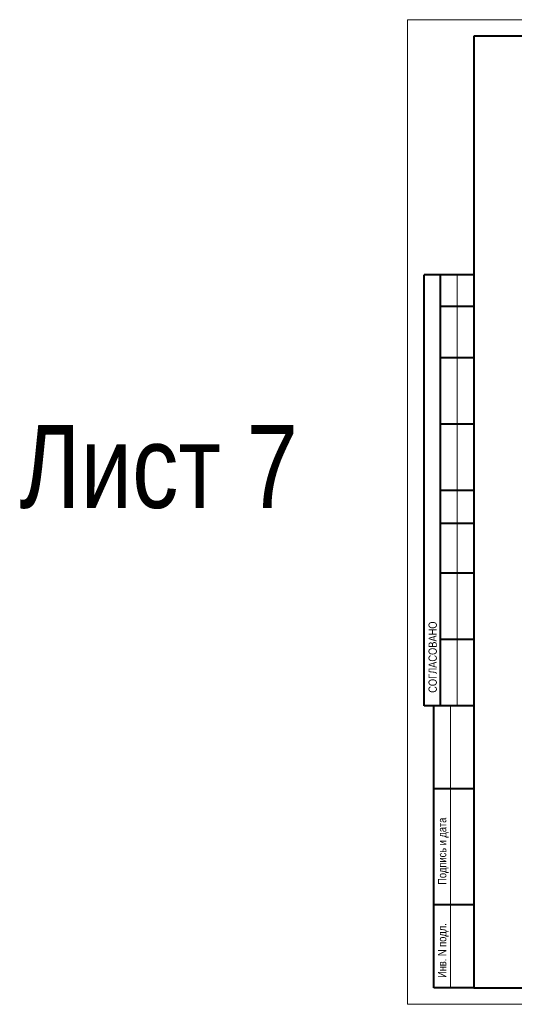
# Model space of a CAD drawing. Header units: inches. Extents: x -7207481 to -7082011, y 6155852 to 6369793.
# Tile 1 of 24: x -7191787 to -7161930, y 6221814 to 6281214. Entities that reach past the tile are written whole.
import ezdxf

# ---------------------------------------------------------------- set-up
doc = ezdxf.new("R2010")
doc.units = ezdxf.units.IN
doc.header["$LTSCALE"] = 1000
doc.header["$MEASUREMENT"] = 0
for name, color, linetype, lineweight in [('СК-200-Р(амка)', 7, 'Continuous', 40), ('СК-210-Р-РАМКА ЛИНИИ ТОНКИЕ', 7, 'Continuous', 15), ('СК-220-Р-РАМКА ТЕКСТ', 7, 'Continuous', 15)]:
    doc.layers.add(name, color=color, linetype=linetype, lineweight=lineweight)
doc.styles.add('RUSS', font='arial.ttf', dxfattribs={"width": 0.8})

msp = doc.modelspace()

# ---------------------------------------------------------------- linework, layer by layer
at = {"layer": 'СК-200-Р(амка)'}
for p, q in [((-7085381.5, 6280213.9), (-7164381.5, 6280213.9)), ((-7164381.5, 6280213.9), (-7164381.5, 6222813.9)), ((-7164381.5, 6265813.9), (-7167381.5, 6265813.9)), ((-7167381.5, 6239813.9), (-7167381.5, 6265813.9)), ((-7166381.5, 6239813.9), (-7166381.5, 6265813.9)), ((-7164381.5, 6263913.9), (-7166381.5, 6263913.9)), ((-7164381.5, 6260813.9), (-7166381.5, 6260813.9)), ((-7164381.5, 6256813.9), (-7166381.5, 6256813.9)), ((-7164381.5, 6252813.9), (-7166381.5, 6252813.9)), ((-7164381.5, 6250813.9), (-7166381.5, 6250813.9)), ((-7164381.5, 6247813.9), (-7166381.5, 6247813.9)), ((-7164381.5, 6243813.9), (-7166381.5, 6243813.9)), ((-7164381.5, 6239813.9), (-7167381.5, 6239813.9)), ((-7166781.5, 6222813.9), (-7166781.5, 6239813.9)), ((-7164381.5, 6234813.9), (-7166781.5, 6234813.9)), ((-7164381.5, 6227813.9), (-7166781.5, 6227813.9)), ((-7164381.5, 6222813.9), (-7085381.5, 6222813.9))]:
    msp.add_line(p, q, dxfattribs=at)
at = {"layer": 'СК-210-Р-РАМКА ЛИНИИ ТОНКИЕ'}
for p, q in [((-7168381.5, 6221813.9), (-7168381.5, 6281213.9)), ((-7168381.5, 6281213.9), (-7084381.5, 6281213.9)), ((-7165381.5, 6239813.9), (-7165381.5, 6265813.9)), ((-7165781.5, 6222813.9), (-7165781.5, 6239813.9)), ((-7084381.5, 6221813.9), (-7168381.5, 6221813.9))]:
    msp.add_line(p, q, dxfattribs=at)
at = {"layer": 'СК-210-Р-РАМКА ЛИНИИ ТОНКИЕ', "lineweight": 40, "ltscale": 2}
msp.add_line((-7164381.5, 6222813.9), (-7166781.5, 6222813.9), dxfattribs=at)

# ---------------------------------------------------------------- texts
at = {"layer": 'СК-200-Р(амка)', "style": 'RUSS', "width": 0.8}
for s, p in [('СОГЛАСОВАНО', (-7166608.8, 6240606.2)), ('Подпись и дата', (-7166036.3, 6229025.3)), ('Инв. N подл.', (-7166036.3, 6223405.6))]:
    msp.add_text(s, height=500, rotation=90, dxfattribs=at).set_placement(p)
at = {"layer": 'СК-220-Р-РАМКА ТЕКСТ', "color": 7, "style": 'RUSS', "width": 0.8}
msp.add_text('Лист 7', height=5000, dxfattribs=at).set_placement((-7191786.6, 6251756.4))

doc.saveas('drawing.dxf')
